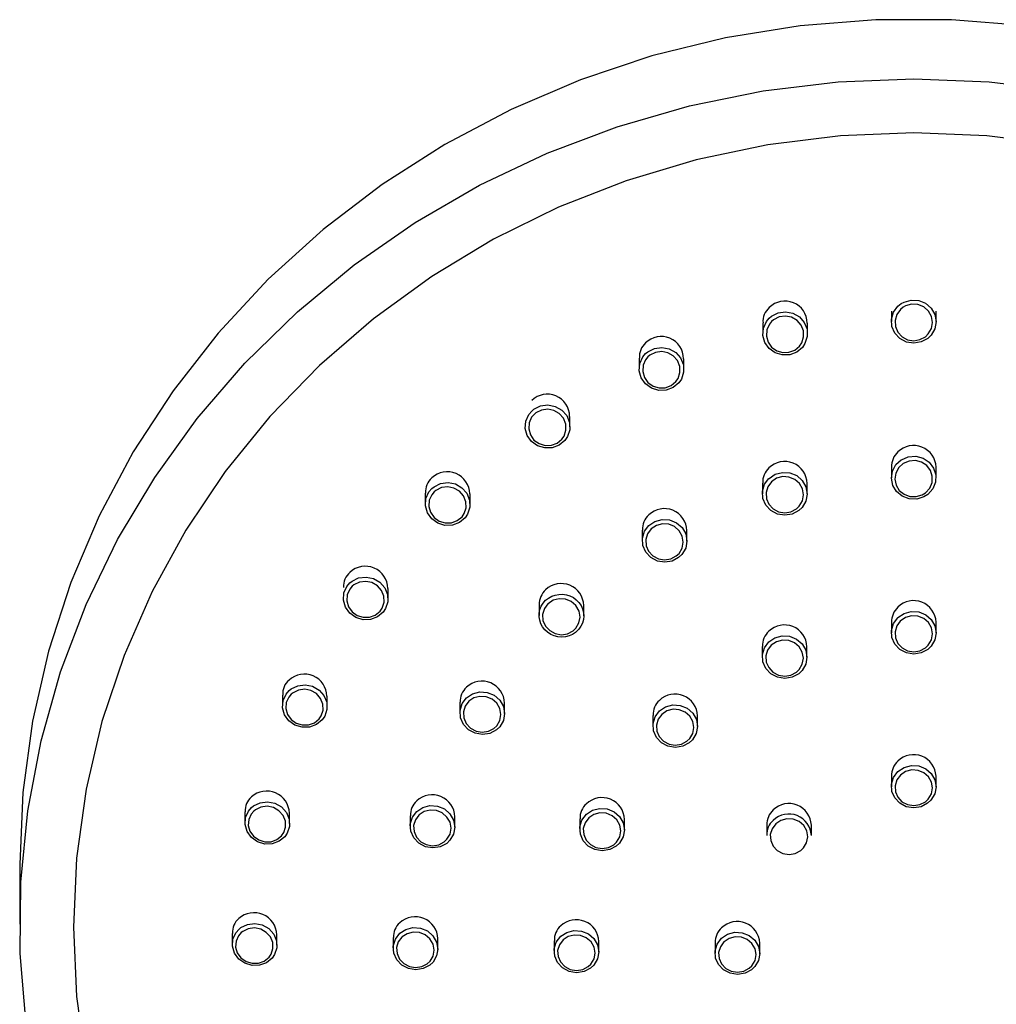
# Model space of a CAD drawing. Header units: millimetres. Extents: x 4446.15 to 4446.64, y 3573.36 to 3574.97.
# Tile 3 of 6: x 4446.2572 to 4446.3118, y 3574.3241 to 3574.3792. Entities that reach past the tile are written whole.
import ezdxf

# ---------------------------------------------------------------- set-up
doc = ezdxf.new("R2010")
doc.units = ezdxf.units.MM
doc.layers.add('SANINDUSA', color=3, linetype='Continuous')

msp = doc.modelspace()

# ---------------------------------------------------------------- linework, layer by layer
at = {"layer": 'SANINDUSA'}
for p, q in [((4446.305962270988, 3574.362918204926), (4446.305962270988, 3574.362329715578)), ((4446.308462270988, 3574.362329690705), (4446.308462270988, 3574.362918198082)), ((4446.298771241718, 3574.36225547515), (4446.298771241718, 3574.361665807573)), ((4446.301271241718, 3574.361654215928), (4446.301271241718, 3574.362241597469)), ((4446.29185655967, 3574.360278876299), (4446.29185655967, 3574.359688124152)), ((4446.294356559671, 3574.359665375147), (4446.294356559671, 3574.360251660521)), ((4446.287983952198, 3574.356439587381), (4446.287983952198, 3574.357024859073)), ((4446.305962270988, 3574.354181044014), (4446.305962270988, 3574.353593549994)), ((4446.308462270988, 3574.353593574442), (4446.308462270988, 3574.35418106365)), ((4446.298751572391, 3574.353290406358), (4446.298751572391, 3574.35270179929)), ((4446.301251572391, 3574.352690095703), (4446.301251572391, 3574.353276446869)), ((4446.279898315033, 3574.352735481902), (4446.279898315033, 3574.352142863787)), ((4446.282398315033, 3574.352100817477), (4446.282398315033, 3574.352685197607)), ((4446.292032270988, 3574.35066529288), (4446.292032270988, 3574.350075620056)), ((4446.294532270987, 3574.35005302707), (4446.294532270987, 3574.350638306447)), ((4446.277814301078, 3574.34681580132), (4446.277814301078, 3574.347399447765)), ((4446.286262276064, 3574.346484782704), (4446.286262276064, 3574.345894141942)), ((4446.288762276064, 3574.345862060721), (4446.288762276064, 3574.34644642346)), ((4446.305962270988, 3574.345507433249), (4446.305962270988, 3574.34492066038)), ((4446.308462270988, 3574.344920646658), (4446.308462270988, 3574.345507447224)), ((4446.298744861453, 3574.344156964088), (4446.298744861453, 3574.343569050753)), ((4446.301244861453, 3574.343557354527), (4446.301244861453, 3574.344143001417)), ((4446.27190807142, 3574.341436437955), (4446.27190807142, 3574.340842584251)), ((4446.274408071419, 3574.340787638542), (4446.274408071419, 3574.341370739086)), ((4446.281834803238, 3574.34103324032), (4446.281834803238, 3574.340441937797)), ((4446.284334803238, 3574.340402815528), (4446.284334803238, 3574.340986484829)), ((4446.292626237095, 3574.340297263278), (4446.292626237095, 3574.339708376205)), ((4446.295126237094, 3574.339686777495), (4446.295126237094, 3574.340271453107)), ((4446.305962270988, 3574.336897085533), (4446.305962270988, 3574.336310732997)), ((4446.308462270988, 3574.336310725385), (4446.308462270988, 3574.336897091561)), ((4446.269810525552, 3574.334900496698), (4446.269810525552, 3574.334306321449)), ((4446.272310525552, 3574.334247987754), (4446.272310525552, 3574.334830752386)), ((4446.279051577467, 3574.334682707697), (4446.279051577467, 3574.334090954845)), ((4446.281551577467, 3574.334047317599), (4446.281551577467, 3574.33463055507)), ((4446.288537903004, 3574.334515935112), (4446.288537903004, 3574.333926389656)), ((4446.291037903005, 3574.333898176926), (4446.291037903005, 3574.334482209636)), ((4446.298990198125, 3574.334173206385), (4446.298990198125, 3574.333585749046)), ((4446.301490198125, 3574.333574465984), (4446.301490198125, 3574.334159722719)), ((4446.257212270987, 3574.33198277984), (4446.257212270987, 3574.328625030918)), ((4446.269102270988, 3574.328101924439), (4446.269102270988, 3574.32750764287)), ((4446.271602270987, 3574.327448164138), (4446.271602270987, 3574.328030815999)), ((4446.278102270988, 3574.327865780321), (4446.278102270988, 3574.327273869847)), ((4446.280602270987, 3574.327203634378), (4446.280602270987, 3574.327811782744)), ((4446.287102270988, 3574.327693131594), (4446.287102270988, 3574.327103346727)), ((4446.289602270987, 3574.32707281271), (4446.289602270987, 3574.327656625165)), ((4446.296102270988, 3574.327583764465), (4446.296102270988, 3574.326995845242)), ((4446.298602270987, 3574.326956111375), (4446.298602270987, 3574.327564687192))]:
    msp.add_line(p, q, dxfattribs=at)
for points in [[(4446.313563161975, 3574.378875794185), (4446.309334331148, 3574.379216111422), (4446.305090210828, 3574.379216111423), (4446.30086138, 3574.378875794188), (4446.296678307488, 3574.37819761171), (4446.292571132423, 3574.377186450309), (4446.288569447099, 3574.375849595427), (4446.284702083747, 3574.374196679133), (4446.280996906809, 3574.372239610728), (4446.277480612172, 3574.369992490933), (4446.274178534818, 3574.3674715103), (4446.27111446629, 3574.36469483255), (4446.268310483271, 3574.361682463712), (4446.265786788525, 3574.35845610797), (4446.26356156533, 3574.355039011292), (4446.261650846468, 3574.351455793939), (4446.260068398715, 3574.347732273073), (4446.25882562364, 3574.343895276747), (4446.25793147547, 3574.339972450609), (4446.25739239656, 3574.335992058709), (4446.257212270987, 3574.33198277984)], [(4446.257567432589, 3574.323000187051), (4446.257242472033, 3574.326982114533), (4446.257274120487, 3574.330975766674), (4446.257662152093, 3574.33495264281), (4446.258403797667, 3574.338884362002), (4446.259493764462, 3574.342742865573), (4446.260924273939, 3574.346500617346), (4446.262685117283, 3574.350130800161), (4446.264763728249, 3574.353607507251), (4446.26714527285, 3574.356905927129), (4446.269812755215, 3574.360002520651), (4446.27274713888, 3574.362875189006), (4446.275927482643, 3574.365503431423), (4446.279331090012, 3574.367868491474), (4446.282933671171, 3574.36995349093), (4446.286709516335, 3574.37174355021), (4446.290631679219, 3574.373225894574), (4446.294672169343, 3574.374389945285), (4446.298802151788, 3574.375227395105), (4446.302992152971, 3574.375732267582), (4446.307212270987, 3574.375900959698), (4446.311432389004, 3574.375732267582), (4446.315622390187, 3574.375227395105)], [(4446.315373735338, 3574.372212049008), (4446.311308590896, 3574.372718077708), (4446.307212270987, 3574.372887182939), (4446.303115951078, 3574.372718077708), (4446.299050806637, 3574.372212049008), (4446.295047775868, 3574.371372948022), (4446.291137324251, 3574.370207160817), (4446.287349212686, 3574.368723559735), (4446.283712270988, 3574.366933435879), (4446.280254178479, 3574.36485041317), (4446.277001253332, 3574.362490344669), (4446.273978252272, 3574.359871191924), (4446.271208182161, 3574.357012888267), (4446.268712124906, 3574.353937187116), (4446.26650907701, 3574.350667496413), (4446.264615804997, 3574.347228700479), (4446.263046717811, 3574.343646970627), (4446.261813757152, 3574.339949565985), (4446.260926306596, 3574.336164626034), (4446.260391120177, 3574.332320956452), (4446.260212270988, 3574.328447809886), (4446.260391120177, 3574.324574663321), (4446.260926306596, 3574.320730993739)], [(4446.306517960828, 3574.363337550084), (4446.306672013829, 3574.363422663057), (4446.307075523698, 3574.363534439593), (4446.307493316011, 3574.363510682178), (4446.307879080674, 3574.363354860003), (4446.308190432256, 3574.363084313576), (4446.308392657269, 3574.362728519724), (4446.308462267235, 3574.362326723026), (4446.308390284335, 3574.361924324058), (4446.308184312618, 3574.361567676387), (4446.307996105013, 3574.361385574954), (4446.307630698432, 3574.361187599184), (4446.307217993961, 3574.361117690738), (4446.306805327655, 3574.361183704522), (4446.306438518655, 3574.361377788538), (4446.306157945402, 3574.36167860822), (4446.305995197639, 3574.362053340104), (4446.305969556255, 3574.362460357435), (4446.306084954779, 3574.362853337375), (4446.306328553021, 3574.363186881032), (4446.306517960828, 3574.363337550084)], [(4446.306628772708, 3574.363132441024), (4446.30646959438, 3574.363005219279), (4446.306265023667, 3574.36272388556), (4446.306168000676, 3574.362392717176), (4446.306167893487, 3574.362391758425), (4446.306189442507, 3574.362048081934), (4446.306326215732, 3574.361731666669), (4446.306562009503, 3574.361477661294), (4446.306870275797, 3574.361313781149), (4446.307217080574, 3574.361258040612), (4446.307563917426, 3574.361317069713), (4446.307871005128, 3574.361484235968), (4446.308029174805, 3574.361637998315), (4446.308202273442, 3574.361939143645), (4446.308262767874, 3574.362278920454), (4446.308204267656, 3574.362618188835), (4446.308034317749, 3574.362918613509), (4446.307772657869, 3574.363147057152), (4446.307448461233, 3574.363278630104), (4446.307097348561, 3574.363298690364), (4446.306758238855, 3574.363204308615), (4446.306628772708, 3574.363132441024)], [(4446.299129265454, 3574.362512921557), (4446.299262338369, 3574.362626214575), (4446.29963386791, 3574.362813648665), (4446.300047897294, 3574.362871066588), (4446.300458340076, 3574.362792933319), (4446.300820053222, 3574.362588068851), (4446.301092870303, 3574.362278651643), (4446.301245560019, 3574.361898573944), (4446.301259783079, 3574.361490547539), (4446.301133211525, 3574.361101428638), (4446.300987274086, 3574.360886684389), (4446.300671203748, 3574.360622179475), (4446.300281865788, 3574.360473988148), (4446.299863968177, 3574.360458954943), (4446.299464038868, 3574.360578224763), (4446.299126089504, 3574.360818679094), (4446.29888793, 3574.361154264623), (4446.298777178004, 3574.361547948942), (4446.29880743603, 3574.361955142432), (4446.298975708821, 3574.362328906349), (4446.299129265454, 3574.362512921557)], [(4446.299268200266, 3574.362332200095), (4446.299139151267, 3574.362176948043), (4446.298997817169, 3574.361861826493), (4446.298972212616, 3574.361518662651), (4446.298972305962, 3574.361517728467), (4446.299065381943, 3574.361185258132), (4446.299265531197, 3574.360901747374), (4446.299549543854, 3574.360698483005), (4446.299885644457, 3574.360597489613), (4446.300236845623, 3574.360609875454), (4446.300564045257, 3574.360734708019), (4446.300829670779, 3574.360957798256), (4446.300952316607, 3574.361139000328), (4446.301058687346, 3574.361467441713), (4446.301046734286, 3574.361811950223), (4446.300918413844, 3574.362132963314), (4446.30068913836, 3574.362394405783), (4446.30038515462, 3574.362567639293), (4446.300040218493, 3574.362633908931), (4446.299692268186, 3574.362585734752), (4446.299380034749, 3574.362427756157), (4446.299268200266, 3574.362332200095)], [(4446.292216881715, 3574.360534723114), (4446.292345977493, 3574.360643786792), (4446.292716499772, 3574.360829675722), (4446.293129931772, 3574.360886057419), (4446.29354057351, 3574.3608072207), (4446.293903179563, 3574.360601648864), (4446.294177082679, 3574.360291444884), (4446.294330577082, 3574.35991083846), (4446.294345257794, 3574.359503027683), (4446.29421913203, 3574.35911504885), (4446.294073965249, 3574.358901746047), (4446.293758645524, 3574.358638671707), (4446.293370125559, 3574.358491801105), (4446.292952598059, 3574.358477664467), (4446.292552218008, 3574.358597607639), (4446.292213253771, 3574.358838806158), (4446.291974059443, 3574.359175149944), (4446.291862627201, 3574.35956917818), (4446.29189247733, 3574.359975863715), (4446.292060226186, 3574.360348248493), (4446.292216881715, 3574.360534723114)], [(4446.29235215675, 3574.360352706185), (4446.292220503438, 3574.360195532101), (4446.292079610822, 3574.359881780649), (4446.292079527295, 3574.359881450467), (4446.292054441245, 3574.359538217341), (4446.292148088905, 3574.359205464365), (4446.292349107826, 3574.358921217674), (4446.292633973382, 3574.358717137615), (4446.292970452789, 3574.358615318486), (4446.293321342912, 3574.358626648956), (4446.293647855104, 3574.358750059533), (4446.293912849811, 3574.358971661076), (4446.294034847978, 3574.359151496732), (4446.294140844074, 3574.359478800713), (4446.294128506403, 3574.359823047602), (4446.293999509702, 3574.360144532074), (4446.293769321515, 3574.360406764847), (4446.293464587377, 3574.36058080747), (4446.293119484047, 3574.360647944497), (4446.292772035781, 3574.360600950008), (4446.292460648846, 3574.360444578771), (4446.29235215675, 3574.360352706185)], [(4446.285847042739, 3574.357318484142), (4446.285972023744, 3574.357423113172), (4446.286341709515, 3574.357607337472), (4446.286754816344, 3574.357662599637), (4446.287165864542, 3574.357582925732), (4446.287529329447, 3574.357376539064), (4446.28780401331, 3574.357065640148), (4446.287957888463, 3574.356684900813), (4446.287972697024, 3574.356277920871), (4446.287846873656, 3574.355891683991), (4446.287702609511, 3574.355680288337), (4446.287387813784, 3574.355418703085), (4446.286999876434, 3574.355273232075), (4446.286582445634, 3574.355260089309), (4446.28618146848, 3574.355380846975), (4446.285841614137, 3574.355622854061), (4446.285601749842, 3574.355959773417), (4446.285490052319, 3574.356353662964), (4446.285519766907, 3574.356759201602), (4446.285687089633, 3574.357129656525), (4446.285847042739, 3574.357318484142)], [(4446.285978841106, 3574.35713451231), (4446.285844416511, 3574.356975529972), (4446.285703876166, 3574.356663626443), (4446.285678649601, 3574.356322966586), (4446.285678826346, 3574.356321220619), (4446.285772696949, 3574.355988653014), (4446.28597427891, 3574.355703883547), (4446.28625989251, 3574.355498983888), (4446.286596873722, 3574.355396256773), (4446.28694768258, 3574.355406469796), (4446.287273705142, 3574.355528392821), (4446.28753825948, 3574.355748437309), (4446.287659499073, 3574.355926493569), (4446.287765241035, 3574.35625210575), (4446.28775279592, 3574.356595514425), (4446.287623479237, 3574.356917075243), (4446.287392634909, 3574.357179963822), (4446.287087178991, 3574.35735485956), (4446.286741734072, 3574.357422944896), (4446.286394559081, 3574.357377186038), (4446.286083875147, 3574.357222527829), (4446.285978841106, 3574.35713451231)], [(4446.306515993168, 3574.354594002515), (4446.306526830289, 3574.354600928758), (4446.306911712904, 3574.354762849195), (4446.307329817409, 3574.35479285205), (4446.307734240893, 3574.35468813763), (4446.308080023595, 3574.354460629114), (4446.308328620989, 3574.354135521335), (4446.308451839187, 3574.353748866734), (4446.30843516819, 3574.353344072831), (4446.308279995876, 3574.352967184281), (4446.308003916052, 3574.352661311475), (4446.307783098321, 3574.352521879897), (4446.307383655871, 3574.352400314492), (4446.306964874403, 3574.352412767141), (4446.306574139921, 3574.352557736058), (4446.306254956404, 3574.352818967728), (4446.306043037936, 3574.353167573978), (4446.305962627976, 3574.353564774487), (4446.306023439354, 3574.353965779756), (4446.306218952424, 3574.354324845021), (4446.306515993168, 3574.354594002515)], [(4446.306627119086, 3574.354384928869), (4446.306377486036, 3574.354157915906), (4446.306213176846, 3574.353855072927), (4446.30616207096, 3574.353516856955), (4446.306229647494, 3574.353181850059), (4446.306407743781, 3574.352887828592), (4446.306675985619, 3574.352667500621), (4446.30700435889, 3574.352545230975), (4446.307356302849, 3574.352534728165), (4446.307691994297, 3574.352637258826), (4446.307877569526, 3574.352754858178), (4446.308109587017, 3574.353012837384), (4446.308239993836, 3574.353330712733), (4446.308254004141, 3574.353672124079), (4446.308150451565, 3574.353998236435), (4446.307941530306, 3574.354272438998), (4446.307650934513, 3574.354464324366), (4446.307311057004, 3574.354552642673), (4446.306959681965, 3574.354527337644), (4446.306627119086, 3574.354384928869)], [(4446.299112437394, 3574.353546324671), (4446.299120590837, 3574.353554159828), (4446.299463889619, 3574.353785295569), (4446.29986715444, 3574.35389348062), (4446.300285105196, 3574.353867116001), (4446.300671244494, 3574.353709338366), (4446.300982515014, 3574.35343751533), (4446.301183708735, 3574.353081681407), (4446.301251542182, 3574.352681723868), (4446.301177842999, 3574.352283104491), (4446.300970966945, 3574.351931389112), (4446.300783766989, 3574.351753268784), (4446.300417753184, 3574.351558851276), (4446.300004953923, 3574.351492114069), (4446.299592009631, 3574.351560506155), (4446.299224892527, 3574.351756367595), (4446.298944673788, 3574.352058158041), (4446.298783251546, 3574.352432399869), (4446.298759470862, 3574.352836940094), (4446.29887639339, 3574.353225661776), (4446.299112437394, 3574.353546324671)], [(4446.280264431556, 3574.352987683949), (4446.280385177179, 3574.353087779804), (4446.280754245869, 3574.353270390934), (4446.281167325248, 3574.353324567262), (4446.281578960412, 3574.353244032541), (4446.281943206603, 3574.353036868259), (4446.282218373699, 3574.352725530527), (4446.282372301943, 3574.352345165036), (4446.282387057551, 3574.351939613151), (4446.282261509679, 3574.351555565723), (4446.282118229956, 3574.351346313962), (4446.281803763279, 3574.351086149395), (4446.281416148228, 3574.350942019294), (4446.280998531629, 3574.350929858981), (4446.280596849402, 3574.351051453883), (4446.280256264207, 3574.351294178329), (4446.280016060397, 3574.351631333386), (4446.279904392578, 3574.352024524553), (4446.279934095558, 3574.352428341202), (4446.28010099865, 3574.352796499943), (4446.280264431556, 3574.352987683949)], [(4446.299250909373, 3574.353360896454), (4446.299052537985, 3574.353090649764), (4446.298954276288, 3574.352762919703), (4446.298974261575, 3574.352421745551), (4446.299109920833, 3574.352106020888), (4446.29934541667, 3574.35185130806), (4446.299653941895, 3574.351685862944), (4446.300000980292, 3574.351627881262), (4446.300347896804, 3574.351683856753), (4446.300655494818, 3574.351847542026), (4446.300812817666, 3574.351997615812), (4446.300986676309, 3574.352294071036), (4446.301048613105, 3574.352630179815), (4446.300991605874, 3574.352967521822), (4446.300822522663, 3574.353267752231), (4446.300560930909, 3574.353497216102), (4446.300236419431, 3574.353630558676), (4446.299885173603, 3574.353653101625), (4446.299546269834, 3574.353562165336), (4446.299250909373, 3574.353360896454)], [(4446.280393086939, 3574.352801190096), (4446.280255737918, 3574.352640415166), (4446.280115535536, 3574.352330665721), (4446.280090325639, 3574.351991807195), (4446.280090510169, 3574.351989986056), (4446.280184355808, 3574.351658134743), (4446.280386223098, 3574.351373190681), (4446.280672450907, 3574.351167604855), (4446.281010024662, 3574.35106399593), (4446.281360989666, 3574.351073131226), (4446.281686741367, 3574.351193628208), (4446.281951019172, 3574.35141216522), (4446.282071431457, 3574.351588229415), (4446.282176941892, 3574.351911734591), (4446.282164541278, 3574.35225374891), (4446.282035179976, 3574.352574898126), (4446.281803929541, 3574.352838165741), (4446.281497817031, 3574.353013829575), (4446.281151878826, 3574.353082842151), (4446.280804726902, 3574.35303826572), (4446.280494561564, 3574.352885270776), (4446.280393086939, 3574.352801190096)], [(4446.292395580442, 3574.350919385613), (4446.29239919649, 3574.350922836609), (4446.292741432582, 3574.3511525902), (4446.293144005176, 3574.351259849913), (4446.293561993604, 3574.351232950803), (4446.293948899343, 3574.351074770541), (4446.294261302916, 3574.350802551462), (4446.294463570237, 3574.350446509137), (4446.294532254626, 3574.350046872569), (4446.294459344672, 3574.349649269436), (4446.294253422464, 3574.34929904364), (4446.294067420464, 3574.349122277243), (4446.293702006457, 3574.348928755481), (4446.293289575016, 3574.348862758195), (4446.292876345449, 3574.348931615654), (4446.292508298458, 3574.349127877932), (4446.292226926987, 3574.349430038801), (4446.29206450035, 3574.349804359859), (4446.292039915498, 3574.350208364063), (4446.292156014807, 3574.350595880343), (4446.292395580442, 3574.350919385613)], [(4446.292530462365, 3574.350732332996), (4446.292329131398, 3574.350459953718), (4446.292231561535, 3574.350133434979), (4446.292252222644, 3574.349792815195), (4446.292388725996, 3574.349477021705), (4446.292625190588, 3574.34922189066), (4446.292934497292, 3574.349055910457), (4446.293281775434, 3574.348997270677), (4446.293628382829, 3574.349052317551), (4446.293935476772, 3574.34921493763), (4446.294091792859, 3574.349363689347), (4446.294264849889, 3574.349658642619), (4446.294326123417, 3574.349993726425), (4446.294268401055, 3574.350330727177), (4446.294098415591, 3574.350631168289), (4446.293835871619, 3574.350861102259), (4446.293510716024, 3574.350995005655), (4446.293159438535, 3574.351018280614), (4446.292821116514, 3574.350928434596), (4446.292530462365, 3574.350732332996)], [(4446.27568345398, 3574.347708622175), (4446.275799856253, 3574.347804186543), (4446.276168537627, 3574.347985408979), (4446.276581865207, 3574.348038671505), (4446.276994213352, 3574.347957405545), (4446.277359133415, 3574.347749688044), (4446.277634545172, 3574.347438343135), (4446.27778835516, 3574.347058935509), (4446.277803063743, 3574.3466553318), (4446.277677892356, 3574.34627371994), (4446.277535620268, 3574.346066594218), (4446.277221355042, 3574.345807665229), (4446.276833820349, 3574.345664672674), (4446.276415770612, 3574.345653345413), (4446.276013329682, 3574.345775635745), (4446.275672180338, 3574.346018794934), (4446.275431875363, 3574.346355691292), (4446.275320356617, 3574.346747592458), (4446.275349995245, 3574.347149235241), (4446.275516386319, 3574.347514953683), (4446.27568345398, 3574.347708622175)], [(4446.275809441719, 3574.347519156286), (4446.275669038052, 3574.347356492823), (4446.275529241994, 3574.347049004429), (4446.275504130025, 3574.346712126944), (4446.275504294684, 3574.346710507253), (4446.275598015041, 3574.346379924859), (4446.27579996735, 3574.346095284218), (4446.27608666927, 3574.345889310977), (4446.27642488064, 3574.345784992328), (4446.276776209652, 3574.345793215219), (4446.27710189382, 3574.345912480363), (4446.277366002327, 3574.34612966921), (4446.277485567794, 3574.346303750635), (4446.277590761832, 3574.346624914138), (4446.277578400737, 3574.346965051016), (4446.277449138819, 3574.347285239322), (4446.27721768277, 3574.347548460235), (4446.276911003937, 3574.347724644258), (4446.276564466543, 3574.347794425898), (4446.276217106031, 3574.347750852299), (4446.275907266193, 3574.347599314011), (4446.275809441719, 3574.347519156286)], [(4446.286628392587, 3574.346736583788), (4446.28678599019, 3574.346862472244), (4446.286968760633, 3574.346963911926), (4446.287162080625, 3574.347032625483), (4446.287370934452, 3574.347070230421), (4446.287578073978, 3574.347073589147), (4446.28778921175, 3574.347042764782), (4446.287987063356, 3574.346980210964), (4446.288176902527, 3574.346884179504), (4446.288343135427, 3574.346762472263), (4446.288490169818, 3574.346611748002), (4446.288605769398, 3574.346444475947), (4446.28869308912, 3574.346255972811), (4446.288744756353, 3574.346062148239), (4446.288762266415, 3574.345857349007), (4446.288744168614, 3574.345659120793), (4446.288689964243, 3574.34546143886), (4446.288604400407, 3574.345281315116), (4446.288484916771, 3574.345113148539), (4446.288397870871, 3574.345021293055), (4446.288300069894, 3574.344937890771), (4446.288128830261, 3574.344828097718), (4446.287934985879, 3574.34474530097), (4446.287734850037, 3574.344696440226), (4446.28752263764, 3574.344680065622), (4446.287315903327, 3574.344697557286), (4446.287108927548, 3574.344749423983), (4446.28691864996, 3574.344831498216), (4446.28674002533, 3574.344946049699), (4446.286587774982, 3574.345083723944), (4446.286457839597, 3574.345248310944), (4446.28636108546, 3574.345426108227), (4446.286294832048, 3574.345622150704), (4446.286264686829, 3574.34581980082), (4446.286269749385, 3574.346024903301), (4446.286309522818, 3574.346219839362), (4446.286385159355, 3574.346410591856), (4446.286490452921, 3574.34658128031), (4446.286628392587, 3574.346736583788)], [(4446.286760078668, 3574.346547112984), (4446.286759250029, 3574.346546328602), (4446.286555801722, 3574.346273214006), (4446.286458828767, 3574.345949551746), (4446.286458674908, 3574.345948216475), (4446.28647975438, 3574.345608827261), (4446.286616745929, 3574.345293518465), (4446.286853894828, 3574.34503827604), (4446.287163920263, 3574.344871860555), (4446.287511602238, 3574.344812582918), (4446.287858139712, 3574.344866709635), (4446.288164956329, 3574.345028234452), (4446.288320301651, 3574.345175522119), (4446.288492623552, 3574.345468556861), (4446.2885533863, 3574.345801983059), (4446.288495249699, 3574.346137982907), (4446.288324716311, 3574.346438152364), (4446.28806144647, 3574.346668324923), (4446.287735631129, 3574.346802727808), (4446.287384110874, 3574.346826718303), (4446.287046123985, 3574.346737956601), (4446.286760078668, 3574.346547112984)], [(4446.306321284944, 3574.345760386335), (4446.30633023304, 3574.34576900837), (4446.30667339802, 3574.346000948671), (4446.307077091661, 3574.346110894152), (4446.307495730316, 3574.346086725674), (4446.307882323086, 3574.345931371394), (4446.308193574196, 3574.345662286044), (4446.308394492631, 3574.345309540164), (4446.308462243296, 3574.344912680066), (4446.308388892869, 3574.344516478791), (4446.30818258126, 3574.344165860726), (4446.307995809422, 3574.343987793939), (4446.307629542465, 3574.343792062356), (4446.30721619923, 3574.343723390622), (4446.306802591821, 3574.343789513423), (4446.306435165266, 3574.34398287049), (4446.30615508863, 3574.344281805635), (4446.305993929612, 3574.344652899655), (4446.305970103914, 3574.34505447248), (4446.306086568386, 3574.345441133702), (4446.306321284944, 3574.345760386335)], [(4446.306463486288, 3574.345571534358), (4446.306266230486, 3574.345302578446), (4446.30616835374, 3574.344976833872), (4446.306188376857, 3574.344638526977), (4446.306323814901, 3574.344325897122), (4446.306559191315, 3574.34407405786), (4446.306867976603, 3574.343911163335), (4446.307215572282, 3574.343855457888), (4446.307562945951, 3574.343913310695), (4446.307870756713, 3574.344078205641), (4446.308027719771, 3574.344228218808), (4446.308201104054, 3574.344523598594), (4446.308262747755, 3574.34485738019), (4446.308205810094, 3574.345191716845), (4446.308036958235, 3574.345488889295), (4446.307775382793, 3574.345715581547), (4446.307450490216, 3574.345846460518), (4446.307098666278, 3574.34586682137), (4446.306759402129, 3574.345774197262), (4446.306463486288, 3574.345571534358)], [(4446.299106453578, 3574.344408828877), (4446.299110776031, 3574.344412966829), (4446.299453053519, 3574.344643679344), (4446.29985610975, 3574.344752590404), (4446.300274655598, 3574.344727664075), (4446.300661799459, 3574.344571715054), (4446.300974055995, 3574.344302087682), (4446.301176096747, 3574.343948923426), (4446.301244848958, 3574.343552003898), (4446.301172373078, 3574.34315629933), (4446.300966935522, 3574.342806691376), (4446.300781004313, 3574.342629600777), (4446.300415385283, 3574.342434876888), (4446.300002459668, 3574.342367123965), (4446.299588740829, 3574.342433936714), (4446.29922058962, 3574.342627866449), (4446.29893943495, 3574.342927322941), (4446.298777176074, 3574.343298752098), (4446.298752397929, 3574.343700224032), (4446.298868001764, 3574.344086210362), (4446.299106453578, 3574.344408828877)], [(4446.299244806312, 3574.344218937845), (4446.2990444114, 3574.343947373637), (4446.298947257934, 3574.343622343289), (4446.298968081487, 3574.343284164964), (4446.299104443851, 3574.342971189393), (4446.299340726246, 3574.342718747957), (4446.299650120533, 3574.342555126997), (4446.299997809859, 3574.342498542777), (4446.300344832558, 3574.342555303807), (4446.300652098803, 3574.342719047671), (4446.300808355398, 3574.342868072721), (4446.300981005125, 3574.343162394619), (4446.301041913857, 3574.34349564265), (4446.300984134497, 3574.343830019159), (4446.300814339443, 3574.344127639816), (4446.30055191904, 3574.344354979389), (4446.300226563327, 3574.344486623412), (4446.299874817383, 3574.344507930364), (4446.299536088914, 3574.344416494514), (4446.299244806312, 3574.344218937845)], [(4446.27228002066, 3574.341684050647), (4446.272392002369, 3574.341775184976), (4446.272760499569, 3574.341955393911), (4446.273174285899, 3574.342008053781), (4446.273587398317, 3574.341926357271), (4446.27395287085, 3574.341718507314), (4446.27422838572, 3574.341407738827), (4446.274382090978, 3574.3410298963), (4446.274396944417, 3574.34062863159), (4446.274272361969, 3574.340249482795), (4446.274131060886, 3574.340044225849), (4446.2738169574, 3574.339786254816), (4446.27342931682, 3574.339644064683), (4446.273010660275, 3574.339633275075), (4446.272607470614, 3574.339755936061), (4446.272265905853, 3574.339999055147), (4446.272025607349, 3574.340335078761), (4446.271914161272, 3574.340725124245), (4446.271943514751, 3574.341124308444), (4446.272109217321, 3574.341487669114), (4446.27228002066, 3574.341684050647)], [(4446.272403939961, 3574.341491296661), (4446.272260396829, 3574.341326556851), (4446.272121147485, 3574.341021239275), (4446.272096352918, 3574.340686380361), (4446.272096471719, 3574.340685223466), (4446.272190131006, 3574.34035643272), (4446.272392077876, 3574.340072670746), (4446.272679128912, 3574.339866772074), (4446.273017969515, 3574.339762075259), (4446.27336980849, 3574.339769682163), (4446.273695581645, 3574.339888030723), (4446.273959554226, 3574.340104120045), (4446.274078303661, 3574.340276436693), (4446.274183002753, 3574.340595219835), (4446.274170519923, 3574.340933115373), (4446.274041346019, 3574.341251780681), (4446.273809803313, 3574.341514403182), (4446.273502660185, 3574.341690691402), (4446.273155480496, 3574.341760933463), (4446.272807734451, 3574.341718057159), (4446.272498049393, 3574.341567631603), (4446.272403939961, 3574.341491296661)], [(4446.282203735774, 3574.34128280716), (4446.28253886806, 3574.341504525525), (4446.282940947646, 3574.341610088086), (4446.283359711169, 3574.341582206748), (4446.283748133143, 3574.341423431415), (4446.28406199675, 3574.341151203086), (4446.284265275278, 3574.340796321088), (4446.28433479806, 3574.340399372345), (4446.284263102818, 3574.340005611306), (4446.284058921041, 3574.339659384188), (4446.283875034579, 3574.33948548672), (4446.283510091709, 3574.339293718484), (4446.283097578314, 3574.33922908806), (4446.282683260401, 3574.339298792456), (4446.282313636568, 3574.33949551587), (4446.282030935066, 3574.339797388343), (4446.281867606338, 3574.340170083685), (4446.281842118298, 3574.340570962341), (4446.281956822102, 3574.340954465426), (4446.282203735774, 3574.34128280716)], [(4446.282332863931, 3574.34109031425), (4446.28232819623, 3574.341085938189), (4446.282125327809, 3574.340814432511), (4446.282028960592, 3574.340491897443), (4446.282050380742, 3574.340154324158), (4446.282187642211, 3574.339840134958), (4446.282425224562, 3574.339585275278), (4446.282735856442, 3574.339418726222), (4446.28308404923, 3574.339359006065), (4446.2834307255, 3574.339412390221), (4446.2837374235, 3574.339572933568), (4446.283891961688, 3574.339718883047), (4446.284063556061, 3574.340009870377), (4446.284123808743, 3574.340341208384), (4446.284065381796, 3574.340675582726), (4446.283894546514, 3574.340974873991), (4446.28363077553, 3574.341204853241), (4446.28330434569, 3574.341339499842), (4446.282952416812, 3574.341364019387), (4446.282614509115, 3574.341276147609), (4446.282332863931, 3574.34109031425)], [(4446.292992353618, 3574.340548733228), (4446.293333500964, 3574.340776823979), (4446.293736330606, 3574.340884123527), (4446.294155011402, 3574.340857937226), (4446.294542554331, 3574.340701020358), (4446.29485520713, 3574.340430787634), (4446.295057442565, 3574.340077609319), (4446.295126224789, 3574.339681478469), (4446.295053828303, 3574.339287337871), (4446.294848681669, 3574.338939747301), (4446.294663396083, 3574.338764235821), (4446.294297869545, 3574.338571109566), (4446.293884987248, 3574.338504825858), (4446.293471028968, 3574.338572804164), (4446.293102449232, 3574.33876760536), (4446.292820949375, 3574.339067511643), (4446.292658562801, 3574.339438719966), (4446.292633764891, 3574.339839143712), (4446.292749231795, 3574.340223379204), (4446.292992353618, 3574.340548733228)], [(4446.293127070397, 3574.340356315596), (4446.293126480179, 3574.340355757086), (4446.292922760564, 3574.340082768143), (4446.292825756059, 3574.339759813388), (4446.292825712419, 3574.339759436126), (4446.292846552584, 3574.33942230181), (4446.292983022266, 3574.339109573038), (4446.293219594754, 3574.338856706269), (4446.293529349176, 3574.338692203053), (4446.293877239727, 3574.338634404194), (4446.294224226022, 3574.338689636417), (4446.294531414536, 3574.338851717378), (4446.294687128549, 3574.338999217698), (4446.294859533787, 3574.33929155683), (4446.294920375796, 3574.339623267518), (4446.294862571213, 3574.339956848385), (4446.294692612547, 3574.340254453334), (4446.294429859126, 3574.340482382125), (4446.294104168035, 3574.340615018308), (4446.293752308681, 3574.340637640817), (4446.293413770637, 3574.340547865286), (4446.293127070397, 3574.340356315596)], [(4446.306328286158, 3574.337152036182), (4446.306333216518, 3574.337156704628), (4446.306677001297, 3574.337386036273), (4446.307081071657, 3574.337494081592), (4446.307499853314, 3574.337468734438), (4446.307886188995, 3574.337312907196), (4446.30819660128, 3574.337044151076), (4446.308396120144, 3574.33669269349), (4446.308462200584, 3574.336298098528), (4446.308387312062, 3574.33590486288), (4446.30817986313, 3574.335557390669), (4446.307992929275, 3574.33538139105), (4446.307625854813, 3574.335187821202), (4446.307212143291, 3574.335120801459), (4446.306798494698, 3574.335187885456), (4446.306431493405, 3574.335381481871), (4446.306152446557, 3574.335679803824), (4446.305992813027, 3574.336049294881), (4446.305970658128, 3574.336448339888), (4446.306088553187, 3574.336831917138), (4446.306328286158, 3574.337152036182)], [(4446.306469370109, 3574.336958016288), (4446.306267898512, 3574.336688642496), (4446.306168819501, 3574.336365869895), (4446.306187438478, 3574.336030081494), (4446.306321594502, 3574.335719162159), (4446.306556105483, 3574.335468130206), (4446.306864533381, 3574.335305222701), (4446.307212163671, 3574.335248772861), (4446.307559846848, 3574.335305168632), (4446.307868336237, 3574.335468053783), (4446.308025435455, 3574.335616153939), (4446.308199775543, 3574.335908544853), (4446.30826271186, 3574.336239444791), (4446.308207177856, 3574.336571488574), (4446.308039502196, 3574.336867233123), (4446.307778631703, 3574.337093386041), (4446.307453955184, 3574.337224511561), (4446.307102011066, 3574.337245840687), (4446.306762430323, 3574.337154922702), (4446.306469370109, 3574.336958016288)], [(4446.270184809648, 3574.335145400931), (4446.270292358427, 3574.335232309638), (4446.270660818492, 3574.335411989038), (4446.271075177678, 3574.335464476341), (4446.271489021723, 3574.335382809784), (4446.271854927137, 3574.33517541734), (4446.272130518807, 3574.334865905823), (4446.272284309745, 3574.334490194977), (4446.272299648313, 3574.334091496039), (4446.272175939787, 3574.333714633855), (4446.272035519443, 3574.333510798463), (4446.271721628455, 3574.333253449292), (4446.27133377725, 3574.333111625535), (4446.270914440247, 3574.333100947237), (4446.270510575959, 3574.33322348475), (4446.270168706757, 3574.33346593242), (4446.269928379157, 3574.333800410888), (4446.269816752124, 3574.334188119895), (4446.269845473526, 3574.334584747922), (4446.27001025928, 3574.334946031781), (4446.270184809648, 3574.335145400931)], [(4446.270307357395, 3574.334949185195), (4446.270160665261, 3574.334782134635), (4446.270022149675, 3574.334478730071), (4446.26999804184, 3574.33414531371), (4446.270091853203, 3574.333818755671), (4446.270293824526, 3574.333536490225), (4446.270581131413, 3574.33333125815), (4446.270920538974, 3574.333226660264), (4446.271272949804, 3574.333234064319), (4446.271598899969, 3574.333351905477), (4446.271862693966, 3574.333567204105), (4446.271980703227, 3574.333738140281), (4446.272084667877, 3574.334054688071), (4446.272071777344, 3574.334390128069), (4446.271942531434, 3574.334706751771), (4446.271710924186, 3574.334968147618), (4446.271403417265, 3574.33514398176), (4446.271055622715, 3574.335214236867), (4446.270707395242, 3574.335171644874), (4446.270397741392, 3574.335021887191), (4446.270307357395, 3574.334949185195)], [(4446.2794229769, 3574.33492957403), (4446.279753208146, 3574.335146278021), (4446.28015542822, 3574.335251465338), (4446.280574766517, 3574.335223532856), (4446.280963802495, 3574.335065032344), (4446.281278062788, 3574.334793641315), (4446.281481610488, 3574.334440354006), (4446.281551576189, 3574.334045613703), (4446.281480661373, 3574.333654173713), (4446.281277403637, 3574.333309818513), (4446.281094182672, 3574.333136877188), (4446.280729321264, 3574.33294567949), (4446.280316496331, 3574.332881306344), (4446.279901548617, 3574.332950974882), (4446.279531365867, 3574.333147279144), (4446.279248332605, 3574.333448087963), (4446.279084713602, 3574.333818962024), (4446.279058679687, 3574.334217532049), (4446.279172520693, 3574.334598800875), (4446.2794229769, 3574.33492957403)], [(4446.27955038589, 3574.334733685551), (4446.27954199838, 3574.334725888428), (4446.279339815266, 3574.334455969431), (4446.279244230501, 3574.334135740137), (4446.279266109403, 3574.333800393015), (4446.279403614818, 3574.333487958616), (4446.279641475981, 3574.333234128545), (4446.279952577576, 3574.333067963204), (4446.280301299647, 3574.333008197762), (4446.280648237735, 3574.333061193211), (4446.280954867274, 3574.333221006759), (4446.281108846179, 3574.333365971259), (4446.281279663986, 3574.333655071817), (4446.281339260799, 3574.333984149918), (4446.281280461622, 3574.334316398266), (4446.281109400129, 3574.334614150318), (4446.280845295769, 3574.334843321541), (4446.28051834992, 3574.33497773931), (4446.280165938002, 3574.335002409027), (4446.279827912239, 3574.33491505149), (4446.27955038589, 3574.334733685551)], [(4446.288908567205, 3574.33476653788), (4446.289244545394, 3574.334988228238), (4446.289647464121, 3574.335094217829), (4446.290066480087, 3574.335067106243), (4446.290454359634, 3574.33490966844), (4446.290767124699, 3574.334639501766), (4446.290969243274, 3574.33428718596), (4446.291037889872, 3574.33389272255), (4446.290965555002, 3574.333500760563), (4446.290760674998, 3574.333155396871), (4446.29057583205, 3574.332981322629), (4446.290210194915, 3574.332789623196), (4446.289797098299, 3574.332724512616), (4446.289382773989, 3574.33279330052), (4446.289013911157, 3574.332988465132), (4446.288732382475, 3574.333288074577), (4446.288570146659, 3574.333658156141), (4446.288545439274, 3574.334056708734), (4446.288660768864, 3574.334438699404), (4446.288908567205, 3574.33476653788)], [(4446.289040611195, 3574.334570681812), (4446.289035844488, 3574.334566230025), (4446.288832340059, 3574.334295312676), (4446.288735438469, 3574.33397423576), (4446.288756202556, 3574.333638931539), (4446.288892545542, 3574.333327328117), (4446.289129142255, 3574.333074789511), (4446.289439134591, 3574.332909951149), (4446.289787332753, 3574.33285133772), (4446.290134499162, 3574.332905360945), (4446.290441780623, 3574.333065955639), (4446.290597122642, 3574.333212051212), (4446.290769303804, 3574.333502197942), (4446.290830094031, 3574.333831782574), (4446.290772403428, 3574.334163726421), (4446.290602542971, 3574.334460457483), (4446.290339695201, 3574.334688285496), (4446.290013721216, 3574.33482142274), (4446.289661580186, 3574.334844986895), (4446.289322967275, 3574.334756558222), (4446.289040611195, 3574.334570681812)], [(4446.299494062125, 3574.334228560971), (4446.299493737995, 3574.334228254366), (4446.299289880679, 3574.333955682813), (4446.299192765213, 3574.333633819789), (4446.299213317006, 3574.333298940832), (4446.299349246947, 3574.332988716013), (4446.29934948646, 3574.332988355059), (4446.299585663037, 3574.332737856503), (4446.299895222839, 3574.332575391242), (4446.300243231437, 3574.332519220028), (4446.300590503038, 3574.33257562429), (4446.300897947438, 3574.332738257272), (4446.301053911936, 3574.332885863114), (4446.301226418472, 3574.333177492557), (4446.301287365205, 3574.333507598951), (4446.301229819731, 3574.333838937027), (4446.30106026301, 3574.334134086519), (4446.300797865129, 3574.334359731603), (4446.300472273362, 3574.334490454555), (4446.30012020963, 3574.334511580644), (4446.299781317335, 3574.334420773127), (4446.299494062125, 3574.334228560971)], [(4446.269478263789, 3574.328343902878), (4446.269581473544, 3574.328426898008), (4446.26994997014, 3574.328606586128), (4446.270364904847, 3574.328659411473), (4446.27077936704, 3574.328578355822), (4446.27114560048, 3574.328372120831), (4446.27142135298, 3574.328064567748), (4446.271575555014, 3574.327691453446), (4446.271591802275, 3574.327295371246), (4446.271469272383, 3574.32692045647), (4446.271329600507, 3574.32671747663), (4446.271016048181, 3574.326460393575), (4446.270627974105, 3574.326318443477), (4446.270207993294, 3574.326307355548), (4446.269803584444, 3574.326429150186), (4446.269461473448, 3574.326670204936), (4446.269220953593, 3574.327002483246), (4446.269108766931, 3574.327387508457), (4446.269136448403, 3574.327781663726), (4446.269300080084, 3574.328141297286), (4446.269478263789, 3574.328343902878)], [(4446.269600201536, 3574.328144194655), (4446.269450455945, 3574.327974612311), (4446.269312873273, 3574.327672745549), (4446.269289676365, 3574.327341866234), (4446.269383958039, 3574.32701785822), (4446.269586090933, 3574.326737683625), (4446.269873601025, 3574.326533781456), (4446.270213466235, 3574.326429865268), (4446.270566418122, 3574.326437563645), (4446.270892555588, 3574.326555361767), (4446.271156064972, 3574.326770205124), (4446.271273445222, 3574.32694025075), (4446.271376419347, 3574.327254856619), (4446.271362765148, 3574.327587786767), (4446.271233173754, 3574.327901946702), (4446.271001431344, 3574.328161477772), (4446.270693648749, 3574.328336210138), (4446.270345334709, 3574.3284059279), (4446.269996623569, 3574.328363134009), (4446.269686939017, 3574.328213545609), (4446.269600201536, 3574.328144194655)], [(4446.278475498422, 3574.328109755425), (4446.278801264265, 3574.328322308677), (4446.279203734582, 3574.328427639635), (4446.279623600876, 3574.32840020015), (4446.280013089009, 3574.328242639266), (4446.280327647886, 3574.327972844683), (4446.280531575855, 3574.327621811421), (4446.280602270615, 3574.327229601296), (4446.280532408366, 3574.326840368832), (4446.280330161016, 3574.326497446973), (4446.280147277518, 3574.32632490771), (4446.27978256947, 3574.326133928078), (4446.279369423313, 3574.326069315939), (4446.278953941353, 3574.326138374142), (4446.278583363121, 3574.326333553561), (4446.278300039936, 3574.326632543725), (4446.278135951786, 3574.327001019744), (4446.278109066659, 3574.327397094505), (4446.278221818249, 3574.327776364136), (4446.278475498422, 3574.328109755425)], [(4446.278602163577, 3574.327910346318), (4446.27859030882, 3574.327899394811), (4446.27838884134, 3574.327630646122), (4446.278294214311, 3574.327312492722), (4446.278316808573, 3574.326979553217), (4446.278454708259, 3574.326669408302), (4446.278692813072, 3574.326417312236), (4446.279004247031, 3574.32625220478), (4446.279353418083, 3574.326192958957), (4446.279700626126, 3574.326246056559), (4446.280007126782, 3574.326405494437), (4446.280160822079, 3574.326549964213), (4446.280330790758, 3574.32683756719), (4446.280389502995, 3574.327164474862), (4446.280330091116, 3574.327494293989), (4446.280158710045, 3574.327789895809), (4446.279894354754, 3574.32801754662), (4446.279567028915, 3574.328151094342), (4446.279214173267, 3574.328175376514), (4446.278875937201, 3574.328088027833), (4446.278602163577, 3574.327910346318)], [(4446.28747657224, 3574.327942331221), (4446.287808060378, 3574.328158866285), (4446.288211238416, 3574.328264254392), (4446.288630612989, 3574.328236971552), (4446.289018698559, 3574.328079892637), (4446.289331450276, 3574.327810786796), (4446.28953350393, 3574.327460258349), (4446.289602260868, 3574.327068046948), (4446.289530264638, 3574.326678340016), (4446.289325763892, 3574.326334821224), (4446.289141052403, 3574.326161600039), (4446.288775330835, 3574.325970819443), (4446.288361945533, 3574.325906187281), (4446.287947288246, 3574.325974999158), (4446.287578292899, 3574.326169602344), (4446.28729681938, 3574.326467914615), (4446.287134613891, 3574.326836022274), (4446.287109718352, 3574.327232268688), (4446.287224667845, 3574.32761209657), (4446.28747657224, 3574.327942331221)], [(4446.287607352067, 3574.32774268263), (4446.287598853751, 3574.327734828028), (4446.287395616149, 3574.327465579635), (4446.287299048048, 3574.327146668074), (4446.28731997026, 3574.326813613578), (4446.287456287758, 3574.326503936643), (4446.287692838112, 3574.326252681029), (4446.288002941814, 3574.326088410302), (4446.288351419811, 3574.326029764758), (4446.288698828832, 3574.326083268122), (4446.289006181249, 3574.326242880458), (4446.289161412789, 3574.326388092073), (4446.289333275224, 3574.326676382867), (4446.289393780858, 3574.327003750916), (4446.289335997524, 3574.327333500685), (4446.289166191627, 3574.327628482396), (4446.288903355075, 3574.327855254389), (4446.28857720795, 3574.327988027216), (4446.288224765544, 3574.328011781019), (4446.287885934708, 3574.32792400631), (4446.287607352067, 3574.32774268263)], [(4446.296468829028, 3574.327829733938), (4446.296804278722, 3574.328053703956), (4446.297207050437, 3574.328162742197), (4446.297626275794, 3574.328139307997), (4446.298014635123, 3574.327985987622), (4446.298328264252, 3574.327720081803), (4446.298531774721, 3574.327371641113), (4446.298602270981, 3574.326980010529), (4446.298531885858, 3574.326589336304), (4446.29832859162, 3574.32624359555), (4446.298144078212, 3574.326068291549), (4446.297779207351, 3574.325874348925), (4446.297366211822, 3574.325806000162), (4446.29695159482, 3574.325870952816), (4446.296582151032, 3574.326061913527), (4446.296299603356, 3574.326357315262), (4446.296135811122, 3574.326723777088), (4446.296109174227, 3574.327119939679), (4446.296222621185, 3574.327501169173), (4446.296468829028, 3574.327829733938)], [(4446.296605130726, 3574.327631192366), (4446.296600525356, 3574.327626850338), (4446.296398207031, 3574.327355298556), (4446.29630287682, 3574.327035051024), (4446.296325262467, 3574.326702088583), (4446.296462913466, 3574.326393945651), (4446.296700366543, 3574.326145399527), (4446.297010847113, 3574.325984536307), (4446.297359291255, 3574.325929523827), (4446.29770637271, 3574.325986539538), (4446.298013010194, 3574.326149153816), (4446.298168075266, 3574.326296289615), (4446.298338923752, 3574.326586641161), (4446.298398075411, 3574.326914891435), (4446.298338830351, 3574.327244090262), (4446.298167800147, 3574.327537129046), (4446.297904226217, 3574.32776091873), (4446.297577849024, 3574.327890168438), (4446.297225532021, 3574.327910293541), (4446.29688704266, 3574.327819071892), (4446.296605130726, 3574.327631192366)]]:
    msp.add_lwpolyline(points, dxfattribs=at)
for centre, radius, start, end in [((4446.300013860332, 3574.362235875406), 0.001240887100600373, 0.2962440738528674, 135.0867652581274), ((4446.299804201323, 3574.362340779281), 0.001021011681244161, 130.9453326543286, 184.7423995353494), ((4446.292883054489, 3574.360363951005), 0.001014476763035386, 130.7481627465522, 184.7612811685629), ((4446.293095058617, 3574.360245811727), 0.00124516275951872, 0.3019220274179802, 134.5931664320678), ((4446.286718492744, 3574.357017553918), 0.001249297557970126, 0.3687153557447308, 134.1013267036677), ((4446.307066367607, 3574.354233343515), 0.001090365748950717, 132.5869334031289, 182.7988192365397), ((4446.307210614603, 3574.35414829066), 0.001251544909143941, 1.496610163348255, 134.8145152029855), ((4446.299995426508, 3574.353244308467), 0.001256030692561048, 1.462402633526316, 134.3467685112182), ((4446.281129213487, 3574.352675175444), 0.001253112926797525, 0.4927803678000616, 133.6385748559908), ((4446.299848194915, 3574.353343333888), 0.00108290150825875, 132.4379742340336, 182.8514568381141), ((4446.280908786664, 3574.352819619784), 0.0009982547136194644, 130.2017980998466, 184.7877418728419), ((4446.293271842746, 3574.350605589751), 0.001260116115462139, 1.482478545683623, 133.89417551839), ((4446.293120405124, 3574.350718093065), 0.001074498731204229, 132.2341256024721, 182.8674632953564), ((4446.276542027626, 3574.347385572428), 0.001256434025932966, 0.6679535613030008, 133.2326451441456), ((4446.276315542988, 3574.347542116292), 0.0009889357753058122, 129.8828482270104, 184.7993335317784), ((4446.287371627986, 3574.346510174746), 0.001105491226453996, 132.2457846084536, 181.3126897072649), ((4446.28749646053, 3574.346407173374), 0.001265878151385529, 1.774927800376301, 133.294121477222), ((4446.307210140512, 3574.345466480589), 0.0012526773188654, 1.873192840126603, 134.9376118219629), ((4446.307052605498, 3574.345559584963), 0.001076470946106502, 132.5016860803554, 182.8259465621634), ((4446.299988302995, 3574.344102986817), 0.001256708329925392, 1.821137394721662, 134.3910173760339), ((4446.299828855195, 3574.344208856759), 0.001070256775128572, 132.2557166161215, 182.8294118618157), ((4446.273133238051, 3574.341352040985), 0.001259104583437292, 0.8864562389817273, 132.9087581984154), ((4446.272899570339, 3574.341519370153), 0.0009791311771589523, 129.558267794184, 184.8123279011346), ((4446.282904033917, 3574.341084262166), 0.001055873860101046, 131.7360204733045, 182.8227401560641), ((4446.283067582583, 3574.34094862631), 0.001266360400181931, 1.703212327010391, 133.1727057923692), ((4446.293865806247, 3574.340230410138), 0.00126000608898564, 1.858939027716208, 133.884988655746), ((4446.293702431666, 3574.34034793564), 0.001062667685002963, 131.9285452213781, 182.7851104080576), ((4446.307210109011, 3574.336851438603), 0.001251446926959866, 2.079785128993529, 134.6472859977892), ((4446.307047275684, 3574.336945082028), 0.001071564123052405, 131.9707010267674, 182.6196288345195), ((4446.270792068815, 3574.334982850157), 0.0009691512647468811, 129.2475892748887, 184.8275482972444), ((4446.27103386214, 3574.334806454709), 0.001261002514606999, 1.139638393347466, 132.6868860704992), ((4446.280282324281, 3574.33458810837), 0.001268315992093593, 1.906518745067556, 132.9638074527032), ((4446.289774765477, 3574.33443806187), 0.001262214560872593, 1.992691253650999, 133.5052648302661), ((4446.280110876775, 3574.334732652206), 0.001046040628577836, 131.4874455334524, 182.7904841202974), ((4446.289605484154, 3574.334564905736), 0.001054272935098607, 131.5778042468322, 182.7158945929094), ((4446.300233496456, 3574.33411219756), 0.001256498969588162, 2.159852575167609, 134.2760307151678), ((4446.300063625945, 3574.334222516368), 0.001059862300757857, 131.8637493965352, 182.7186801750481), ((4446.300234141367, 3574.333525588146), 0.001255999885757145, 2.223104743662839, 134.3393529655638), ((4446.299987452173, 3574.333667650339), 0.0009850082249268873, 129.8472756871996, 184.7191306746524), ((4446.270324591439, 3574.328000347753), 0.001262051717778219, 1.418531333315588, 132.5797263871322), ((4446.270074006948, 3574.328183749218), 0.0009593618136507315, 128.9687500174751, 184.8444329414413), ((4446.279151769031, 3574.327914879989), 0.001036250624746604, 131.2687391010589, 182.7699405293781), ((4446.279332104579, 3574.327763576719), 0.001269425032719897, 2.164928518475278, 132.8823637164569), ((4446.288338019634, 3574.327607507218), 0.001263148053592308, 2.214491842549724, 133.3170042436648), ((4446.29734337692, 3574.327511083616), 0.001259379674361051, 2.434760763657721, 134.1535093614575), ((4446.288161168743, 3574.327740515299), 0.001045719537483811, 131.2661229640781, 182.6516965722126), ((4446.297162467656, 3574.327633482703), 0.001046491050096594, 131.7143593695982, 182.7747129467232)]:
    msp.add_arc(centre, radius, start, end, dxfattribs=at)

doc.saveas('drawing.dxf')
